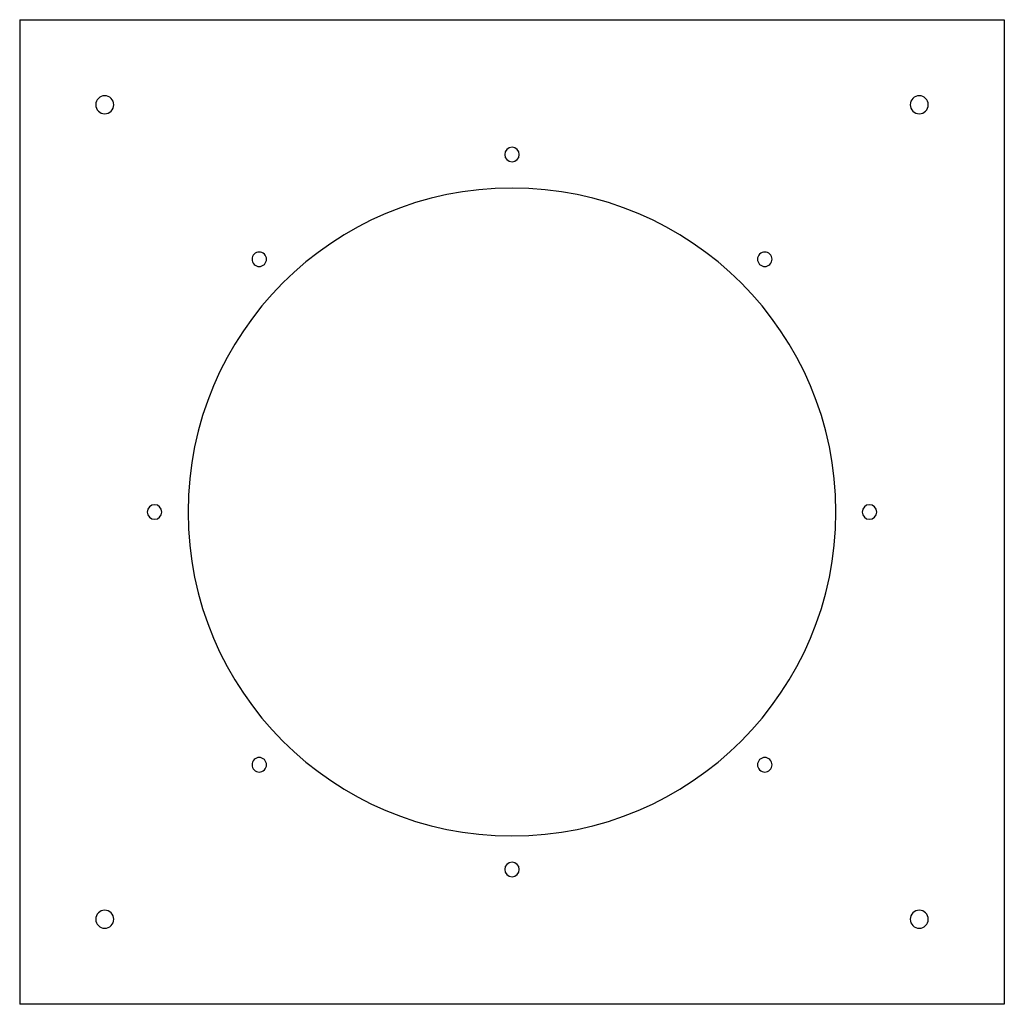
# Model space of a CAD drawing. Header units: millimetres. Extents: x -272 to 272, y -272 to 272.
import ezdxf

# ---------------------------------------------------------------- set-up
doc = ezdxf.new("R2010")
doc.units = ezdxf.units.MM
doc.layers.add('HIDDEN', color=7, linetype='Continuous')
doc.layers.add('THICK', color=7, linetype='Continuous')

msp = doc.modelspace()

# ---------------------------------------------------------------- linework, layer by layer
at = {"layer": 'HIDDEN'}
for p, q in [((-272, 272), (-272, 272)), ((272, 272), (272, 272)), ((-272, -272), (-272, -272)), ((272, -272), (272, -272))]:
    msp.add_line(p, q, dxfattribs=at)
at = {"layer": 'THICK'}
for p, q in [((-272, 272), (272, 272)), ((-272, 272), (-272, -272)), ((272, 272), (272, -272)), ((272, -272), (-272, -272))]:
    msp.add_line(p, q, dxfattribs=at)
for centre, radius, start, end in [((-225, 225), 5, 90, 270), ((-225, 225), 5, 270, 90), ((225, 225), 5, 0, 180), ((225, 225), 5, 180, 0), ((0, 197.5), 4, 90, 270), ((0, 197.5), 4, 270, 90), ((0, 0), 179, 0, 180), ((-139.65, 139.65), 4, 135, 315), ((-139.65, 139.65), 4, 315, 135), ((139.65, 139.65), 4, 45, 225), ((139.65, 139.65), 4, 225, 45), ((-197.5, 0), 4, 0, 180), ((-197.5, 0), 4, 180, 0), ((0, 0), 179, 180, 0), ((197.5, 0), 4, 0, 180), ((197.5, 0), 4, 180, 0), ((-139.65, -139.65), 4, 45, 225), ((139.65, -139.65), 4, 315, 135), ((-139.65, -139.65), 4, 225, 45), ((139.65, -139.65), 4, 135, 315), ((0, -197.5), 4, 90, 270), ((0, -197.5), 4, 270, 90), ((-225, -225), 5, 0, 180), ((225, -225), 5, 90, 270), ((225, -225), 5, 270, 90), ((-225, -225), 5, 180, 0)]:
    msp.add_arc(centre, radius, start, end, dxfattribs=at)

doc.saveas('drawing.dxf')
